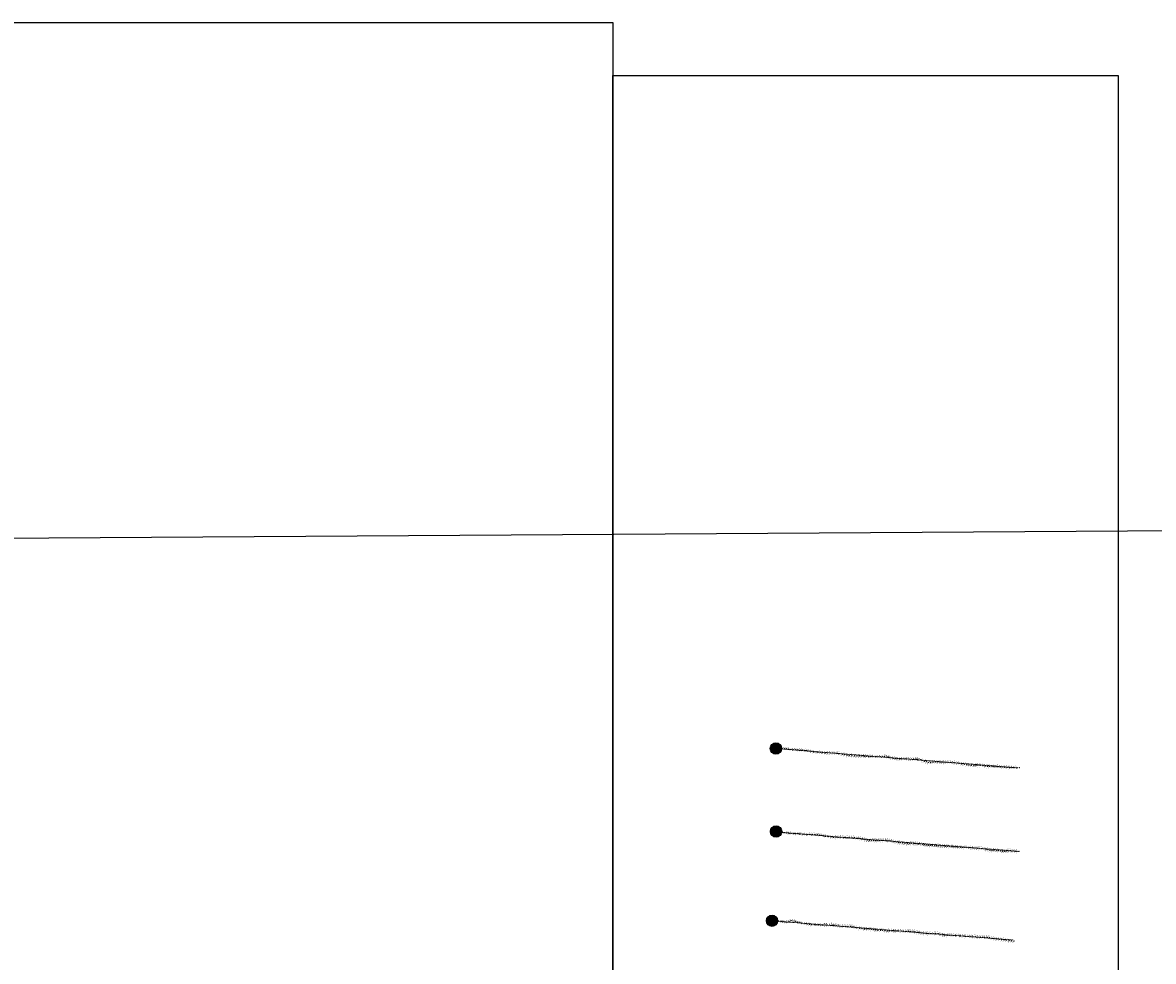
# Model space of a CAD drawing. Header units: feet. Extents: x 850675 to 1077306, y 463961 to 606658.
# Tile 77 of 77: x 936394 to 950437, y 594996 to 606658. Entities that reach past the tile are written whole.
import ezdxf
from ezdxf.enums import TextEntityAlignment as Align

# ---------------------------------------------------------------- set-up
doc = ezdxf.new("R2010")
doc.units = ezdxf.units.FT
doc.header["$MEASUREMENT"] = 0
doc.header["$XCLIPFRAME"] = 0
doc.header["$PDSIZE"] = 100
for name, color, linetype in [('Circle', 253, 'Continuous'), ('ELEV8', 7, 'Continuous'), ('Plan', 150, 'Continuous'), ('POINTS8', 7, 'Continuous'), ('Text', 255, 'Continuous')]:
    doc.layers.add(name, color=color, linetype=linetype)
doc.layers.add('MrSID', color=251, linetype='Continuous', transparency=0.2)
doc.styles.add('Legend', font='calibri.ttf')
doc.styles.add('MM-STANDARD', font='txt', dxfattribs={"height": 1})
picture_1 = doc.add_image_def('image7.sid', size_in_pixel=(6310, 6971))
picture_2 = doc.add_image_def('image9.sid', size_in_pixel=(6307, 6968))
picture_3 = doc.add_image_def('image11.jpg', size_in_pixel=(1570, 944))

# ---------------------------------------------------------------- blocks, each defined once
blk = doc.blocks.new('circle-block')
at = {"layer": 'Circle'}
h = blk.add_hatch(color=256, dxfattribs=at)
h.dxf.hatch_style = 1
edge = h.paths.add_edge_path()
edge.add_arc((945749.99, 597641.21), 70, 0, 360)
blk.add_circle((945749.99, 597641.21), 70, dxfattribs=at)

msp = doc.modelspace()

# ---------------------------------------------------------------- linework, layer by layer
at = {"layer": 'Plan', "const_width": 10}
for points in [[(945749.99, 597641.21), (948755.977, 597400.046)], [(945772.7, 596602.09), (948763.4265, 596362.1503)], [(945700.93, 595501.05), (948691.6553, 595261.0921)]]:
    msp.add_lwpolyline(points, dxfattribs=at)
at = {"layer": 'POINTS8', "color": 250, "linetype": 'Continuous', "lineweight": 0, "transparency": 33554687}
for p in [(945749.74, 597641.183, 8.394), (945775.696, 597642.304, 7.828), (945803.481, 597637.448, 7.336), (945829.806, 597637.58, 4.897), (945856.581, 597637.491, 1.693), (945880.627, 597638.286, -0.395), (945909.194, 597633.205, -4.007), (945935.736, 597629.744, -5.037), (945966.412, 597627.317, -5.501), (945993.984, 597626.0392, -6.7586), (946023.88, 597624.89, -7.9), (946052.39, 597623.47, -8.4), (946077.85, 597622.66, -9.1), (946105.55, 597618.78, -8.6), (946130.79, 597616.75, -8), (946158.78, 597611.56, -6.7), (946189.59, 597606.57, -6.6), (946219.03, 597598.89, -6.7), (946245.61, 597595.5, -6.3), (946271.16, 597594.12, -6.6), (946301.63, 597592.58, -7.3), (946332.17, 597589.16, -8.6), (946363.18, 597586.24, -9.9), (946393.42, 597584.55, -11), (946424.09, 597584.2, -12.2), (946454.71, 597584.84, -13.4), (946483.88, 597584.7, -14.7), (946514.24, 597580.88, -15.9), (946543.06, 597574.96, -16.7), (946573.14, 597568.21, -17.1), (946604.08, 597562.39, -17.3), (946633.37, 597555.5, -17.3), (946662.78, 597550.98, -17.4), (946693.66, 597549.98, -17.4), (946724.95, 597548.74, -17.6), (946755.34, 597546.86, -17.9), (946786.55, 597546.05, -18.2), (946816.96, 597546.09, -18.5), (946846.96, 597543.83, -18.6), (946871.32, 597541.84, -18.3), (946900.64, 597541.05, -18.8), (946928.1, 597541.4, -18.7), (946957.29, 597541.2, -18.9), (946987.2, 597539.54, -19.4), (947016.21, 597539.34, -19.5), (947044.41, 597539.68, -19.7), (947073.16, 597540.78, -20), (947101.81, 597542.87, -20.5), (947128.94, 597540.46, -20.8), (947155.72, 597533.72, -21.1), (947178.97, 597526.58, -21.8), (947207.31, 597520.38, -22.5), (947234.19, 597516.79, -23.4), (947262.24, 597513.97, -23.9), (947288.06, 597511.86, -24), (947316.21, 597510.25, -24.2), (947346.58, 597509.14, -24.4), (947374.87, 597509.24, -24.9), (947402.69, 597509.25, -25.3), (947430.93, 597509.94, -25.6), (947459.32, 597511.54, -25.7), (947487.37, 597511.52, -25.9), (947514.43, 597508.64, -26.3), (947541.28, 597502.15, -26), (947568.94, 597493.02, -25.7), (947591.78, 597483.33, -25.2), (947617.79, 597475.52, -24.7), (947642.43, 597469.51, -24.7), (947670.49, 597466.96, -24.3), (947699.54, 597467.36, -24.2), (947731.63, 597471.36, -24.4), (947758.11, 597471.89, -24.1), (947786.91, 597471.17, -24.2), (947811.9, 597468.44, -24.2), (947837.03, 597467.46, -24.4), (947863.21, 597467.16, -24.5), (947893.3, 597467.42, -24.6), (947922.72, 597467.49, -24.6), (947950.96, 597466.04, -24.4), (947975.06, 597463.14, -24.5), (948004.16, 597458.84, -24.3), (948029.92, 597454.87, -24.3), (948057.66, 597449.69, -24.3), (948087.62, 597445.93, -23.8), (948118.38, 597441.93, -24.4), (948148.35, 597436.06, -24.4), (948178.5, 597431.97, -24.3), (948208.73, 597431.8, -23.5), (948233.53, 597432.34, -22.4), (948259.73, 597432.37, -21), (948288.99, 597432.62, -20.1), (948320.2, 597429.3, -19.6), (948350.2, 597424.61, -19.2), (948379.87, 597420.03, -18.1), (948404.83, 597417.72, -17.5), (948431.28, 597416.31, -17.1), (948456.84, 597416.81, -17.5), (948481.26, 597415.16, -18), (948510.63, 597414.12, -18.6), (948535.5, 597412.24, -18.8), (948563.16, 597409.2, -19.3), (948592.33, 597406.98, -19.6), (948621.6, 597405.47, -19.5), (948652.74, 597404.05, -19.7), (948683.01, 597403.56, -19.7), (948712.83, 597403.12, -19.4), (948742.81, 597402.68, -19.1), (948772.5, 597401.39, -19), (945772.7, 596602.09, 7.44), (945807.419, 596601.057, 6.668), (945832.219, 596597.886, 6.009), (945857.577, 596596.528, 4.815), (945889.1916, 596593.6057, -0.023), (945912.874, 596588.218, -2.962), (945939.6591, 596586.865, -5.382), (945968.8607, 596584.6013, -4.9598), (945998.9362, 596582.5453, -3.9), (946029.11, 596582.22, -5.1), (946055.13, 596579.81, -5.5), (946085.98, 596575.16, -5.4), (946111.6, 596572.95, -5.5), (946142.09, 596571.81, -5.7), (946173.24, 596573.52, -5.9), (946202.16, 596574.8, -6.2), (946233.41, 596573.83, -6.8), (946265.61, 596571.1, -7.6), (946289.25, 596565.71, -8.4), (946318.78, 596560.8, -9.1), (946345.59, 596555.33, -9.8), (946369.33, 596550.57, -10.5), (946399.14, 596546.49, -11.1), (946432.82, 596541.04, -11.9), (946465.32, 596539.32, -12.6), (946496.4, 596535.6, -13.6), (946527, 596537.37, -14.6), (946559.38, 596536.31, -15.5), (946590.52, 596535.21, -16.2), (946618.79, 596533.27, -16.6), (946643.21, 596531.91, -17), (946667.33, 596532.93, -17.5), (946696.52, 596532.75, -18.4), (946725.58, 596531.43, -18.9), (946758.67, 596526.29, -19.5), (946782.93, 596523.19, -19.6), (946807.68, 596518.59, -19.8), (946832.91, 596512.28, -20.2), (946856.28, 596506.58, -20.5), (946886.06, 596502.71, -20.8), (946911.5, 596497.45, -20.7), (946937.36, 596497.76, -21.4), (946962.97, 596498.6, -21.9), (946988.66, 596497.89, -21.8), (947013.45, 596499.56, -22.5), (947037.57, 596500.79, -23.2), (947063.31, 596500.24, -23.6), (947088.42, 596500.02, -23.8), (947118.39, 596499.94, -24.2), (947142.7, 596498.61, -24.3), (947167.76, 596495.29, -24.4), (947192.7, 596490.67, -24.7), (947218.15, 596485.16, -24.7), (947244.17, 596477.58, -24.4), (947270.28, 596472.51, -24.8), (947296.09, 596469.39, -25.1), (947322.6, 596465.48, -24.4), (947351.34, 596463.02, -24.4), (947381.61, 596458.02, -23.9), (947405.74, 596459.59, -23.6), (947431.76, 596461.01, -23), (947464.71, 596459.44, -22.6), (947490.68, 596456.87, -22.7), (947516.11, 596456.16, -23.2), (947540.79, 596454.61, -23.3), (947566.25, 596450.5, -23.1), (947591.78, 596446.44, -22.7), (947616.4, 596442.65, -22.3), (947641.62, 596439.6, -21.9), (947667.31, 596439.17, -21.6), (947693.64, 596434.5, -21.4), (947719.77, 596433.76, -21.4), (947745.14, 596433.98, -21.2), (947772.31, 596431.52, -21.4), (947799.05, 596428.8, -21.9), (947825.32, 596428.02, -21.4), (947852.95, 596426.3, -21.3), (947880.3, 596426.5, -21.7), (947907.75, 596425.43, -21.8), (947935.02, 596423.11, -22.2), (947960.74, 596420.95, -22.3), (947986.79, 596417.97, -22.6), (948011.26, 596414.33, -22.8), (948041.04, 596414.63, -22.8), (948067.32, 596415.13, -22.6), (948094.4, 596412.63, -22.7), (948120.42, 596411.46, -23.5), (948146.9, 596410.24, -24.1), (948172.8, 596408.03, -24.3), (948199.31, 596405.97, -24.5), (948226.63, 596404.49, -24.2), (948253.71, 596401.88, -23.4), (948280.5, 596399.12, -22.3), (948306.43, 596395.49, -21.4), (948331.93, 596391.95, -20.8), (948358.56, 596387.48, -20.4), (948384.52, 596382.54, -19.8), (948409.5, 596376.67, -19.1), (948434.28, 596375, -17.9), (948459.44, 596374.7, -17.1), (948485.76, 596371.14, -16.8), (948512.71, 596370.05, -16.9), (948539.45, 596368.25, -17.3), (948566.15, 596365.46, -17.3), (948591.54, 596365.54, -17.8), (948616.67, 596366.19, -18.7), (948640.59, 596369.51, -19.8), (948666.62, 596370.28, -20), (948692.21, 596368.23, -20.1), (948719.01, 596365.21, -20.3), (948744.26, 596363.37, -19.9), (948770.35, 596361.9, -19.9), (945700.81, 595501.526, 14.471), (945732.677, 595499.404, 7.39), (945760.149, 595497.602, 8.13), (945785.768, 595493.899, 5.785), (945811.547, 595491.995, 1.831), (945837.588, 595491.806, -1.484), (945862.208, 595486.03, -4.833), (945888.7814, 595481.0282, -5.7322), (945913.52, 595492, -6.3), (945937.05, 595501.48, -6.8), (945963.05, 595498.85, -7.5), (945991.16, 595493.14, -8.1), (946016.27, 595485.98, -8.1), (946045.84, 595478.04, -7), (946073.99, 595474.15, -6.2), (946112.23, 595464.35, -7.1), (946139.95, 595460.22, -7.5), (946169.27, 595455.59, -8), (946193.78, 595452.47, -8.4), (946224.89, 595450.58, -8.5), (946249.16, 595449.85, -7.9), (946278.6, 595450.15, -7.5), (946309.28, 595449.52, -8.4), (946339.56, 595448.41, -9.9), (946363.61, 595449.25, -10.8), (946388.1, 595448.83, -11.6), (946418.5, 595449.83, -12.3), (946447.41, 595450.05, -13.4), (946471.68, 595447.3, -14.1), (946501.11, 595441.78, -15), (946529.98, 595436.15, -15.8), (946555.81, 595431.18, -16.4), (946584.63, 595430.66, -17.2), (946615.09, 595432.12, -18.2), (946645.82, 595433.24, -19.3), (946676.45, 595432.02, -19.8), (946705.81, 595427.18, -19.9), (946729.72, 595421.47, -20.1), (946759.98, 595414.78, -20.4), (946790.36, 595406.63, -20.8), (946820.23, 595402.48, -21.4), (946850.6, 595400, -21.8), (946880.88, 595399.87, -21.8), (946910.84, 595398.09, -21.2), (946934.97, 595394.61, -21), (946965.09, 595389.6, -20.8), (946988.66, 595384.87, -20.6), (947019.02, 595382.72, -20.9), (947049.33, 595381.64, -21.3), (947073.41, 595380.51, -21.3), (947104.59, 595377.52, -21.5), (947134.69, 595375.22, -21.4), (947159.76, 595375.87, -21.1), (947189.93, 595375.75, -21.4), (947220.22, 595375.06, -21.6), (947244.33, 595374.14, -21.7), (947275.37, 595373.26, -22), (947306.57, 595372.45, -22.2), (947338.05, 595371.67, -21.9), (947368.41, 595371.76, -21.7), (947398.63, 595372.64, -21.9), (947423.18, 595371.08, -22.1), (947453.45, 595367.54, -22.2), (947477.16, 595363.79, -22.3), (947507.18, 595357.76, -22.7), (947536.17, 595353.18, -22.9), (947560.08, 595348.47, -22.9), (947589.5, 595342.94, -23.1), (947619.19, 595339.71, -23.7), (947643.93, 595339.07, -23.3), (947674.38, 595340.19, -22.6), (947703.86, 595341.86, -23.1), (947733.53, 595343.22, -23.7), (947765, 595338.85, -24.8), (947795.11, 595331.79, -24.9), (947824.77, 595325.08, -24.3), (947849.06, 595320.58, -23.6), (947879.49, 595319.12, -23.3), (947909.3, 595318.77, -23.7), (947935.31, 595318.47, -24.2), (947962.94, 595318.26, -24.7), (947991.49, 595317.1, -25.4), (948021.43, 595315.28, -26.1), (948045.39, 595312.45, -26.2), (948076.12, 595310.07, -26.1), (948106.56, 595308.44, -26), (948137.16, 595306.82, -25.7), (948166.47, 595304.94, -25.8), (948197.19, 595303.89, -25.8), (948227.93, 595302.07, -25.6), (948258.56, 595299.99, -24.9), (948289.39, 595298.07, -23.7), (948318.61, 595295.29, -22.1), (948343.41, 595293.9, -21), (948373.23, 595293.58, -20.2), (948402.19, 595289.64, -20.1), (948436.14, 595282.71, -19.7), (948463.28, 595276.66, -19.2), (948493.7, 595273.01, -19.1), (948523.35, 595271.67, -19.4), (948553.06, 595267.53, -19.9), (948582.98, 595263.83, -19.8), (948613.68, 595260.17, -19.4), (948644.29, 595254.74, -19.1), (948675.88, 595249.82, -19), (948705.25, 595248.91, -19.5)]:
    msp.add_point(p, dxfattribs=at)

# ---------------------------------------------------------------- block references
at = {"layer": 'Circle'}
for p in [(0, 0), (1.71, -1031.12), (-49.06, -2140.16)]:
    msp.add_blockref('circle-block', p, dxfattribs=at)

# ---------------------------------------------------------------- texts
at = {"layer": 'ELEV8', "color": 18, "true_color": 0x000000, "transparency": 33554687, "style": 'MM-STANDARD'}
for s, p in [('8.39', (945749.74, 597641.183, 8.394)), ('7.83', (945775.696, 597642.304, 7.828)), ('7.34', (945803.481, 597637.448, 7.336)), ('4.90', (945829.806, 597637.58, 4.897)), ('1.69', (945856.581, 597637.491, 1.693)), ('-0.40', (945880.627, 597638.286, -0.395)), ('-4.01', (945909.194, 597633.205, -4.007)), ('-5.04', (945935.736, 597629.744, -5.037)), ('-5.50', (945966.412, 597627.317, -5.501)), ('-6.76', (945993.984, 597626.0392, -6.7586)), ('-7.90', (946023.88, 597624.89, -7.9)), ('-8.40', (946052.39, 597623.47, -8.4)), ('-9.10', (946077.85, 597622.66, -9.1)), ('-8.60', (946105.55, 597618.78, -8.6)), ('-8.00', (946130.79, 597616.75, -8)), ('-6.70', (946158.78, 597611.56, -6.7)), ('-6.60', (946189.59, 597606.57, -6.6)), ('-6.70', (946219.03, 597598.89, -6.7)), ('-6.30', (946245.61, 597595.5, -6.3)), ('-6.60', (946271.16, 597594.12, -6.6)), ('-7.30', (946301.63, 597592.58, -7.3)), ('-8.60', (946332.17, 597589.16, -8.6)), ('-9.90', (946363.18, 597586.24, -9.9)), ('-11.00', (946393.42, 597584.55, -11)), ('-12.20', (946424.09, 597584.2, -12.2)), ('-13.40', (946454.71, 597584.84, -13.4)), ('-14.70', (946483.88, 597584.7, -14.7)), ('-15.90', (946514.24, 597580.88, -15.9)), ('-16.70', (946543.06, 597574.96, -16.7)), ('-17.10', (946573.14, 597568.21, -17.1)), ('-17.30', (946604.08, 597562.39, -17.3)), ('-17.30', (946633.37, 597555.5, -17.3)), ('-17.40', (946662.78, 597550.98, -17.4)), ('-17.40', (946693.66, 597549.98, -17.4)), ('-17.60', (946724.95, 597548.74, -17.6)), ('-17.90', (946755.34, 597546.86, -17.9)), ('-18.20', (946786.55, 597546.05, -18.2)), ('-18.50', (946816.96, 597546.09, -18.5)), ('-18.60', (946846.96, 597543.83, -18.6)), ('-18.30', (946871.32, 597541.84, -18.3)), ('-18.80', (946900.64, 597541.05, -18.8)), ('-18.70', (946928.1, 597541.4, -18.7)), ('-18.90', (946957.29, 597541.2, -18.9)), ('-19.40', (946987.2, 597539.54, -19.4)), ('-19.50', (947016.21, 597539.34, -19.5)), ('-19.70', (947044.41, 597539.68, -19.7)), ('-20.00', (947073.16, 597540.78, -20)), ('-20.50', (947101.81, 597542.87, -20.5)), ('-20.80', (947128.94, 597540.46, -20.8)), ('-21.10', (947155.72, 597533.72, -21.1)), ('-21.80', (947178.97, 597526.58, -21.8)), ('-22.50', (947207.31, 597520.38, -22.5)), ('-23.40', (947234.19, 597516.79, -23.4)), ('-23.90', (947262.24, 597513.97, -23.9)), ('-24.00', (947288.06, 597511.86, -24)), ('-24.20', (947316.21, 597510.25, -24.2)), ('-24.40', (947346.58, 597509.14, -24.4)), ('-24.90', (947374.87, 597509.24, -24.9)), ('-25.30', (947402.69, 597509.25, -25.3)), ('-25.60', (947430.93, 597509.94, -25.6)), ('-25.70', (947459.32, 597511.54, -25.7)), ('-25.90', (947487.37, 597511.52, -25.9)), ('-26.30', (947514.43, 597508.64, -26.3)), ('-26.00', (947541.28, 597502.15, -26)), ('-25.70', (947568.94, 597493.02, -25.7)), ('-25.20', (947591.78, 597483.33, -25.2)), ('-24.70', (947617.79, 597475.52, -24.7)), ('-24.70', (947642.43, 597469.51, -24.7)), ('-24.30', (947670.49, 597466.96, -24.3)), ('-24.20', (947699.54, 597467.36, -24.2)), ('-24.40', (947731.63, 597471.36, -24.4)), ('-24.10', (947758.11, 597471.89, -24.1)), ('-24.20', (947786.91, 597471.17, -24.2)), ('-24.20', (947811.9, 597468.44, -24.2)), ('-24.40', (947837.03, 597467.46, -24.4)), ('-24.50', (947863.21, 597467.16, -24.5)), ('-24.60', (947893.3, 597467.42, -24.6)), ('-24.60', (947922.72, 597467.49, -24.6)), ('-24.40', (947950.96, 597466.04, -24.4)), ('-24.50', (947975.06, 597463.14, -24.5)), ('-24.30', (948004.16, 597458.84, -24.3)), ('-24.30', (948029.92, 597454.87, -24.3)), ('-24.30', (948057.66, 597449.69, -24.3)), ('-23.80', (948087.62, 597445.93, -23.8)), ('-24.40', (948118.38, 597441.93, -24.4)), ('-24.40', (948148.35, 597436.06, -24.4)), ('-24.30', (948178.5, 597431.97, -24.3)), ('-23.50', (948208.73, 597431.8, -23.5)), ('-22.40', (948233.53, 597432.34, -22.4)), ('-21.00', (948259.73, 597432.37, -21)), ('-20.10', (948288.99, 597432.62, -20.1)), ('-19.60', (948320.2, 597429.3, -19.6)), ('-19.20', (948350.2, 597424.61, -19.2)), ('-18.10', (948379.87, 597420.03, -18.1)), ('-17.50', (948404.83, 597417.72, -17.5)), ('-17.10', (948431.28, 597416.31, -17.1)), ('-17.50', (948456.84, 597416.81, -17.5)), ('-18.00', (948481.26, 597415.16, -18)), ('-18.60', (948510.63, 597414.12, -18.6)), ('-18.80', (948535.5, 597412.24, -18.8)), ('-19.30', (948563.16, 597409.2, -19.3)), ('-19.60', (948592.33, 597406.98, -19.6)), ('-19.50', (948621.6, 597405.47, -19.5)), ('-19.70', (948652.74, 597404.05, -19.7)), ('-19.70', (948683.01, 597403.56, -19.7)), ('-19.40', (948712.83, 597403.12, -19.4)), ('-19.10', (948742.81, 597402.68, -19.1)), ('7.44', (945772.7, 596602.09, 7.44)), ('6.67', (945807.419, 596601.057, 6.668)), ('6.01', (945832.219, 596597.886, 6.009)), ('4.82', (945857.577, 596596.528, 4.815)), ('-0.02', (945889.1916, 596593.6057, -0.023)), ('-2.96', (945912.874, 596588.218, -2.962)), ('-5.38', (945939.6591, 596586.865, -5.382)), ('-4.96', (945968.8607, 596584.6013, -4.9598)), ('-3.90', (945998.9362, 596582.5453, -3.9)), ('-5.10', (946029.11, 596582.22, -5.1)), ('-5.50', (946055.13, 596579.81, -5.5)), ('-5.40', (946085.98, 596575.16, -5.4)), ('-5.50', (946111.6, 596572.95, -5.5)), ('-5.70', (946142.09, 596571.81, -5.7)), ('-5.90', (946173.24, 596573.52, -5.9)), ('-6.20', (946202.16, 596574.8, -6.2)), ('-6.80', (946233.41, 596573.83, -6.8)), ('-7.60', (946265.61, 596571.1, -7.6)), ('-8.40', (946289.25, 596565.71, -8.4)), ('-9.10', (946318.78, 596560.8, -9.1)), ('-9.80', (946345.59, 596555.33, -9.8)), ('-10.50', (946369.33, 596550.57, -10.5)), ('-11.10', (946399.14, 596546.49, -11.1)), ('-11.90', (946432.82, 596541.04, -11.9)), ('-12.60', (946465.32, 596539.32, -12.6)), ('-13.60', (946496.4, 596535.6, -13.6)), ('-14.60', (946527, 596537.37, -14.6)), ('-15.50', (946559.38, 596536.31, -15.5)), ('-16.20', (946590.52, 596535.21, -16.2)), ('-16.60', (946618.79, 596533.27, -16.6)), ('-17.00', (946643.21, 596531.91, -17)), ('-17.50', (946667.33, 596532.93, -17.5)), ('-18.40', (946696.52, 596532.75, -18.4)), ('-18.90', (946725.58, 596531.43, -18.9)), ('-19.50', (946758.67, 596526.29, -19.5)), ('-19.60', (946782.93, 596523.19, -19.6)), ('-19.80', (946807.68, 596518.59, -19.8)), ('-20.20', (946832.91, 596512.28, -20.2)), ('-20.50', (946856.28, 596506.58, -20.5)), ('-20.80', (946886.06, 596502.71, -20.8)), ('-20.70', (946911.5, 596497.45, -20.7)), ('-21.40', (946937.36, 596497.76, -21.4)), ('-21.90', (946962.97, 596498.6, -21.9)), ('-21.80', (946988.66, 596497.89, -21.8)), ('-22.50', (947013.45, 596499.56, -22.5)), ('-23.20', (947037.57, 596500.79, -23.2)), ('-23.60', (947063.31, 596500.24, -23.6)), ('-23.80', (947088.42, 596500.02, -23.8)), ('-24.20', (947118.39, 596499.94, -24.2)), ('-24.30', (947142.7, 596498.61, -24.3)), ('-24.40', (947167.76, 596495.29, -24.4)), ('-24.70', (947192.7, 596490.67, -24.7)), ('-24.70', (947218.15, 596485.16, -24.7)), ('-24.40', (947244.17, 596477.58, -24.4)), ('-24.80', (947270.28, 596472.51, -24.8)), ('-25.10', (947296.09, 596469.39, -25.1)), ('-24.40', (947322.6, 596465.48, -24.4)), ('-24.40', (947351.34, 596463.02, -24.4)), ('-23.90', (947381.61, 596458.02, -23.9)), ('-23.60', (947405.74, 596459.59, -23.6)), ('-23.00', (947431.76, 596461.01, -23)), ('-22.60', (947464.71, 596459.44, -22.6)), ('-22.70', (947490.68, 596456.87, -22.7)), ('-23.20', (947516.11, 596456.16, -23.2)), ('-23.30', (947540.79, 596454.61, -23.3)), ('-23.10', (947566.25, 596450.5, -23.1)), ('-22.70', (947591.78, 596446.44, -22.7)), ('-22.30', (947616.4, 596442.65, -22.3)), ('-21.90', (947641.62, 596439.6, -21.9)), ('-21.60', (947667.31, 596439.17, -21.6)), ('-21.40', (947693.64, 596434.5, -21.4)), ('-21.40', (947719.77, 596433.76, -21.4)), ('-21.20', (947745.14, 596433.98, -21.2)), ('-21.40', (947772.31, 596431.52, -21.4)), ('-21.90', (947799.05, 596428.8, -21.9)), ('-21.40', (947825.32, 596428.02, -21.4)), ('-21.30', (947852.95, 596426.3, -21.3)), ('-21.70', (947880.3, 596426.5, -21.7)), ('-21.80', (947907.75, 596425.43, -21.8)), ('-22.20', (947935.02, 596423.11, -22.2)), ('-22.30', (947960.74, 596420.95, -22.3)), ('-22.60', (947986.79, 596417.97, -22.6)), ('-22.80', (948011.26, 596414.33, -22.8)), ('-22.80', (948041.04, 596414.63, -22.8)), ('-22.60', (948067.32, 596415.13, -22.6)), ('-22.70', (948094.4, 596412.63, -22.7)), ('-23.50', (948120.42, 596411.46, -23.5)), ('-24.10', (948146.9, 596410.24, -24.1)), ('-24.30', (948172.8, 596408.03, -24.3)), ('-24.50', (948199.31, 596405.97, -24.5)), ('-24.20', (948226.63, 596404.49, -24.2)), ('-23.40', (948253.71, 596401.88, -23.4)), ('-22.30', (948280.5, 596399.12, -22.3)), ('-21.40', (948306.43, 596395.49, -21.4)), ('-20.80', (948331.93, 596391.95, -20.8)), ('-20.40', (948358.56, 596387.48, -20.4)), ('-19.80', (948384.52, 596382.54, -19.8)), ('-19.10', (948409.5, 596376.67, -19.1)), ('-17.90', (948434.28, 596375, -17.9)), ('-17.10', (948459.44, 596374.7, -17.1)), ('-16.80', (948485.76, 596371.14, -16.8)), ('-16.90', (948512.71, 596370.05, -16.9)), ('-17.30', (948539.45, 596368.25, -17.3)), ('-17.30', (948566.15, 596365.46, -17.3)), ('-17.80', (948591.54, 596365.54, -17.8)), ('-18.70', (948616.67, 596366.19, -18.7)), ('-19.80', (948640.59, 596369.51, -19.8)), ('-20.00', (948666.62, 596370.28, -20)), ('-20.10', (948692.21, 596368.23, -20.1)), ('-20.30', (948719.01, 596365.21, -20.3)), ('-19.90', (948744.26, 596363.37, -19.9)), ('14.47', (945700.81, 595501.526, 14.471)), ('7.39', (945732.677, 595499.404, 7.39)), ('8.13', (945760.149, 595497.602, 8.13)), ('5.79', (945785.768, 595493.899, 5.785)), ('1.83', (945811.547, 595491.995, 1.831)), ('-1.48', (945837.588, 595491.806, -1.484)), ('-4.83', (945862.208, 595486.03, -4.833)), ('-5.73', (945888.7814, 595481.0282, -5.7322)), ('-6.30', (945913.52, 595492, -6.3)), ('-6.80', (945937.05, 595501.48, -6.8)), ('-7.50', (945963.05, 595498.85, -7.5)), ('-8.10', (945991.16, 595493.14, -8.1)), ('-8.10', (946016.27, 595485.98, -8.1)), ('-7.00', (946045.84, 595478.04, -7)), ('-6.20', (946073.99, 595474.15, -6.2)), ('-7.10', (946112.23, 595464.35, -7.1)), ('-7.50', (946139.95, 595460.22, -7.5)), ('-8.00', (946169.27, 595455.59, -8)), ('-8.40', (946193.78, 595452.47, -8.4)), ('-8.50', (946224.89, 595450.58, -8.5)), ('-7.90', (946249.16, 595449.85, -7.9)), ('-7.50', (946278.6, 595450.15, -7.5)), ('-8.40', (946309.28, 595449.52, -8.4)), ('-9.90', (946339.56, 595448.41, -9.9)), ('-10.80', (946363.61, 595449.25, -10.8)), ('-11.60', (946388.1, 595448.83, -11.6)), ('-12.30', (946418.5, 595449.83, -12.3)), ('-13.40', (946447.41, 595450.05, -13.4)), ('-14.10', (946471.68, 595447.3, -14.1)), ('-15.00', (946501.11, 595441.78, -15)), ('-15.80', (946529.98, 595436.15, -15.8)), ('-16.40', (946555.81, 595431.18, -16.4)), ('-17.20', (946584.63, 595430.66, -17.2)), ('-18.20', (946615.09, 595432.12, -18.2)), ('-19.30', (946645.82, 595433.24, -19.3)), ('-19.80', (946676.45, 595432.02, -19.8)), ('-19.90', (946705.81, 595427.18, -19.9)), ('-20.10', (946729.72, 595421.47, -20.1)), ('-20.40', (946759.98, 595414.78, -20.4)), ('-20.80', (946790.36, 595406.63, -20.8)), ('-21.40', (946820.23, 595402.48, -21.4)), ('-21.80', (946850.6, 595400, -21.8)), ('-21.80', (946880.88, 595399.87, -21.8)), ('-21.20', (946910.84, 595398.09, -21.2)), ('-21.00', (946934.97, 595394.61, -21)), ('-20.80', (946965.09, 595389.6, -20.8)), ('-20.60', (946988.66, 595384.87, -20.6)), ('-20.90', (947019.02, 595382.72, -20.9)), ('-21.30', (947049.33, 595381.64, -21.3)), ('-21.30', (947073.41, 595380.51, -21.3)), ('-21.50', (947104.59, 595377.52, -21.5)), ('-21.40', (947134.69, 595375.22, -21.4)), ('-21.10', (947159.76, 595375.87, -21.1)), ('-21.40', (947189.93, 595375.75, -21.4)), ('-21.60', (947220.22, 595375.06, -21.6)), ('-21.70', (947244.33, 595374.14, -21.7)), ('-22.00', (947275.37, 595373.26, -22)), ('-22.20', (947306.57, 595372.45, -22.2)), ('-21.90', (947338.05, 595371.67, -21.9)), ('-21.70', (947368.41, 595371.76, -21.7)), ('-21.90', (947398.63, 595372.64, -21.9)), ('-22.10', (947423.18, 595371.08, -22.1)), ('-22.20', (947453.45, 595367.54, -22.2)), ('-22.30', (947477.16, 595363.79, -22.3)), ('-22.70', (947507.18, 595357.76, -22.7)), ('-22.90', (947536.17, 595353.18, -22.9)), ('-22.90', (947560.08, 595348.47, -22.9)), ('-23.10', (947589.5, 595342.94, -23.1)), ('-23.70', (947619.19, 595339.71, -23.7)), ('-23.30', (947643.93, 595339.07, -23.3)), ('-22.60', (947674.38, 595340.19, -22.6)), ('-23.10', (947703.86, 595341.86, -23.1)), ('-23.70', (947733.53, 595343.22, -23.7)), ('-24.80', (947765, 595338.85, -24.8)), ('-24.90', (947795.11, 595331.79, -24.9)), ('-24.30', (947824.77, 595325.08, -24.3)), ('-23.60', (947849.06, 595320.58, -23.6)), ('-23.30', (947879.49, 595319.12, -23.3)), ('-23.70', (947909.3, 595318.77, -23.7)), ('-24.20', (947935.31, 595318.47, -24.2)), ('-24.70', (947962.94, 595318.26, -24.7)), ('-25.40', (947991.49, 595317.1, -25.4)), ('-26.10', (948021.43, 595315.28, -26.1)), ('-26.20', (948045.39, 595312.45, -26.2)), ('-26.10', (948076.12, 595310.07, -26.1)), ('-26.00', (948106.56, 595308.44, -26)), ('-25.70', (948137.16, 595306.82, -25.7)), ('-25.80', (948166.47, 595304.94, -25.8)), ('-25.80', (948197.19, 595303.89, -25.8)), ('-25.60', (948227.93, 595302.07, -25.6)), ('-24.90', (948258.56, 595299.99, -24.9)), ('-23.70', (948289.39, 595298.07, -23.7)), ('-22.10', (948318.61, 595295.29, -22.1)), ('-21.00', (948343.41, 595293.9, -21)), ('-20.20', (948373.23, 595293.58, -20.2)), ('-20.10', (948402.19, 595289.64, -20.1)), ('-19.70', (948436.14, 595282.71, -19.7)), ('-19.20', (948463.28, 595276.66, -19.2)), ('-19.10', (948493.7, 595273.01, -19.1)), ('-19.40', (948523.35, 595271.67, -19.4)), ('-19.90', (948553.06, 595267.53, -19.9)), ('-19.80', (948582.98, 595263.83, -19.8)), ('-19.40', (948613.68, 595260.17, -19.4)), ('-19.10', (948644.29, 595254.74, -19.1)), ('-19.00', (948675.88, 595249.82, -19)), ('-19.50', (948705.25, 595248.91, -19.5))]:
    msp.add_text(s, height=13, rotation=85, dxfattribs=at).set_placement(p, align=Align.BOTTOM_CENTER)
at = {"layer": 'Text', "color": 255, "style": 'Legend'}
for s, p in [('R1', (945706.785, 597641.21)), ('R2', (945729.495, 596602.09)), ('R3', (945657.725, 595501.05))]:
    msp.add_text(s, height=24, dxfattribs=at).set_placement(p, align=Align.MIDDLE_CENTER)

# ---------------------------------------------------------------- pictures from other files: only their frames are drawn
at = {"layer": 'MrSID'}
image = msp.add_image(picture_2, insert=(923032.3596, 583797.4211), size_in_units=(20692.2572, 22860.8924), dxfattribs=at)
image.dxf.flags = 7
image = msp.add_image(picture_1, insert=(943561.8596, 583929.9536), size_in_units=(20702.0997, 22870.7349), dxfattribs=at)
image.set_boundary_path([(49.1084, 243.54986), (1961.845194, 6970.5)])
image = msp.add_image(picture_3, insert=(851552.7296, 463961.3689), size_in_units=(225757.9943, 135742.3864), rotation=0.370518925, dxfattribs=at)
image.dxf.flags = 7

doc.saveas('drawing.dxf')
